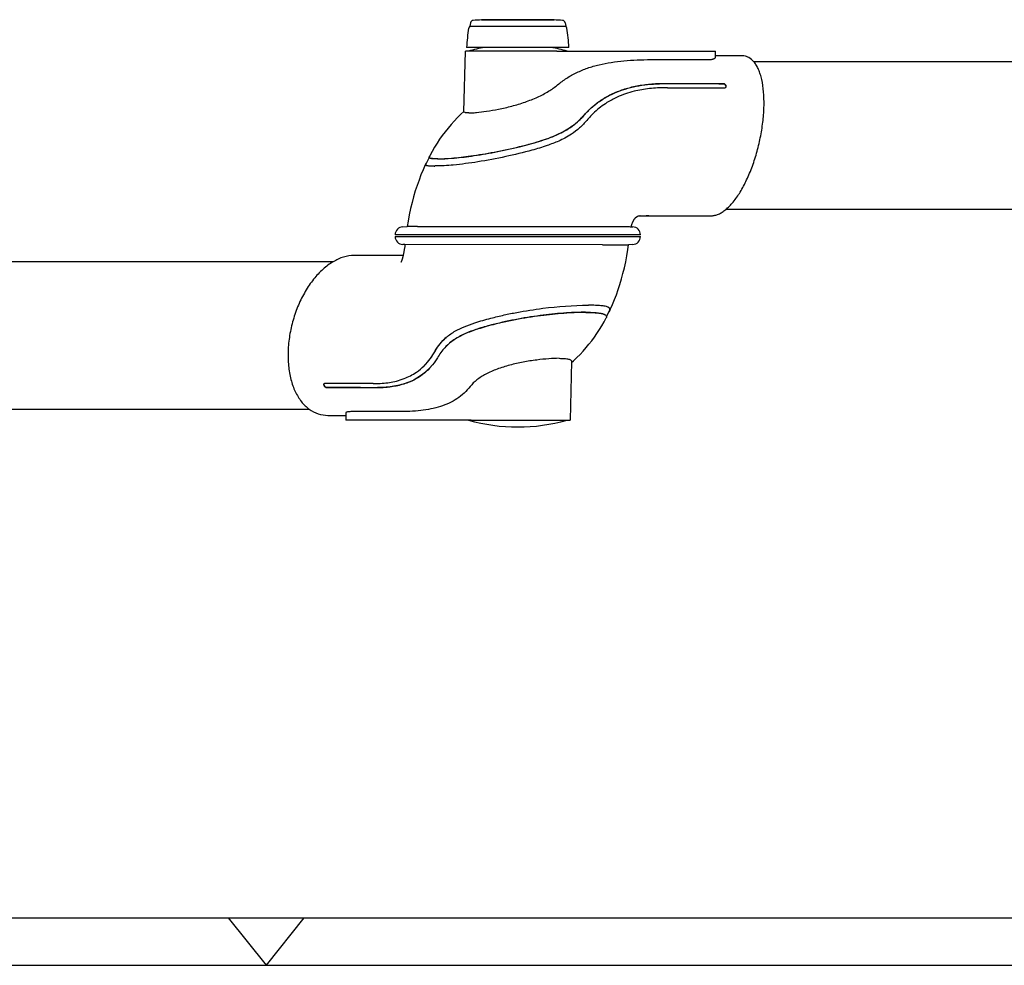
# Model space of a CAD drawing. Extents: x 0 to 420, y 0 to 297.
# Tile 2 of 9: x 104 to 208, y 0 to 100. Entities that reach past the tile are written whole.
import ezdxf

# ---------------------------------------------------------------- set-up
doc = ezdxf.new("R2010")
doc.units = 0
doc.header["$LTSCALE"] = 23.1
for name, color, linetype in [('102182_DXF_CONTINUOUS_LINE', 7, 'CONTINUOUS'), ('102187_DXF_CONTINUOUS_LINE', 7, 'CONTINUOUS'), ('102351_DXF_FORMAT', 7, 'CONTINUOUS'), ('105-5475-01_DXF_CONTINUOUS', 7, 'CONTINUOUS'), ('105-5481_DXF_CONTINUOUS_LI', 7, 'CONTINUOUS')]:
    doc.layers.add(name, color=color, linetype=linetype)

msp = doc.modelspace()

# ---------------------------------------------------------------- linework, layer by layer
at = {"layer": '102182_DXF_CONTINUOUS_LINE', "color": 7, "linetype": 'CONTINUOUS'}
for p, q in [((59.04, 74.31), (137.08, 74.31)), ((61.58, 58.71), (134.54, 58.71))]:
    msp.add_line(p, q, dxfattribs=at)
at = {"layer": '102187_DXF_CONTINUOUS_LINE', "color": 7, "linetype": 'CONTINUOUS'}
for p, q in [((214.53, 95.39), (181.5, 95.39)), ((216.72, 79.79), (178.49, 79.79))]:
    msp.add_line(p, q, dxfattribs=at)
at = {"layer": '102351_DXF_FORMAT', "color": 7, "linetype": 'CONTINUOUS'}
for p, q in [((25, 5), (415, 5)), ((130, 0), (126, 5)), ((130, 0), (134, 5)), ((0, 0), (420, 0))]:
    msp.add_line(p, q, dxfattribs=at)
at = {"layer": '105-5475-01_DXF_CONTINUOUS', "color": 7, "linetype": 'CONTINUOUS'}
for p, q in [((150.86, 90.13), (151.03, 96.53)), ((160.68, 96.53), (151.03, 96.53)), ((160.68, 96.53), (177.41, 96.53)), ((177.43, 95.86), (177.41, 96.53)), ((177.54, 96.03), (177.42, 96.03)), ((178.21, 96.03), (177.54, 96.03)), ((178.89, 96.03), (178.21, 96.03)), ((179.57, 96.03), (178.89, 96.03)), ((180.26, 96.03), (179.57, 96.03)), ((178.15, 93.09), (178.26, 93.09)), ((178.16, 93.12), (178.27, 93.12)), ((169.42, 79.15), (169.45, 79.15)), ((169.45, 79.15), (169.5, 79.15)), ((169.48, 79.15), (169.54, 79.15)), ((169.48, 79.15), (169.48, 79.15)), ((169.5, 79.15), (169.52, 79.15)), ((169.52, 79.15), (169.53, 79.15)), ((169.53, 79.15), (169.55, 79.15)), ((169.54, 79.15), (169.65, 79.15)), ((169.55, 79.15), (169.74, 79.15)), ((169.65, 79.15), (169.77, 79.15)), ((169.74, 79.15), (170.37, 79.15)), ((169.84, 79.15), (170, 79.15)), ((170, 79.15), (170.04, 79.15)), ((170.04, 79.15), (170.09, 79.15)), ((170.22, 79.15), (170.55, 79.15)), ((170.55, 79.15), (170.63, 79.15)), ((170.75, 79.15), (171.19, 79.15)), ((171.19, 79.15), (172.85, 79.15)), ((172.85, 79.15), (173.88, 79.15)), ((172.85, 79.15), (173.88, 79.15)), ((172.86, 79.15), (172.88, 79.15)), ((172.88, 79.15), (172.89, 79.15)), ((172.89, 79.15), (173.88, 79.15)), ((173.88, 79.15), (177.01, 79.15)), ((144.41, 77.98), (144.87, 78.01)), ((145.97, 78.01), (144.87, 78.01)), ((145.97, 78.01), (168.2, 78)), ((168.51, 77.99), (168.54, 78.06)), ((168.51, 77.99), (168.69, 77.98)), ((168.58, 78.19), (168.6, 78.24)), ((143.6, 77.15), (169.5, 77.15)), ((143.6, 76.95), (169.5, 76.95)), ((144.64, 76.1), (144.41, 76.11)), ((165.49, 76.08), (144.64, 76.1)), ((165.49, 76.08), (168.24, 76.09)), ((168.69, 76.11), (168.24, 76.09)), ((141.9, 74.95), (139.26, 74.95)), ((142.77, 74.95), (141.9, 74.95)), ((142.75, 74.95), (141.9, 74.95)), ((142.75, 74.95), (141.9, 74.95)), ((144.28, 74.95), (142.77, 74.95)), ((144.44, 74.95), (144.28, 74.95)), ((144.44, 74.95), (144.28, 74.95)), ((163.97, 69.7), (164.01, 69.7)), ((162.23, 63.76), (162.07, 57.57)), ((147.38, 63.22), (147.37, 63.2)), ((136.12, 61.43), (136.13, 61.43)), ((136.47, 60.97), (136.37, 60.97)), ((136.49, 61), (136.39, 61)), ((138.38, 58.3), (138.4, 57.57)), ((136.51, 58.07), (137.09, 58.07)), ((137.09, 58.07), (137.67, 58.07)), ((137.67, 58.07), (138.24, 58.07)), ((138.24, 58.07), (138.38, 58.07)), ((151.61, 57.57), (138.4, 57.57)), ((151.61, 57.57), (162.07, 57.57))]:
    msp.add_line(p, q, dxfattribs=at)
for points in [[(150.86, 90.17), (150.53, 89.86), (150.18, 89.51), (149.84, 89.15), (149.51, 88.78), (149.19, 88.41), (148.88, 88.02), (148.58, 87.63), (148.3, 87.22), (148.02, 86.8), (147.75, 86.38), (147.5, 85.94), (147.25, 85.48), (147.19, 85.37)], [(147.19, 85.29), (147.09, 85.08), (146.85, 84.58)], [(146.81, 84.6), (146.78, 84.52), (146.55, 84.01), (146.33, 83.48), (146.12, 82.92), (145.92, 82.35), (145.73, 81.77), (145.55, 81.16), (145.39, 80.54), (145.23, 79.9), (145.09, 79.24), (144.96, 78.57), (144.87, 78.01)], [(168.6, 78.24), (168.6, 78.26), (168.62, 78.3), (168.63, 78.34), (168.65, 78.38), (168.66, 78.42), (168.68, 78.45), (168.69, 78.48), (168.71, 78.51), (168.72, 78.54), (168.73, 78.57), (168.75, 78.59), (168.76, 78.62), (168.77, 78.64), (168.78, 78.66), (168.8, 78.68), (168.81, 78.7), (168.82, 78.72), (168.83, 78.74), (168.84, 78.75), (168.85, 78.77), (168.86, 78.78), (168.87, 78.8), (168.88, 78.81), (168.89, 78.83), (168.9, 78.84), (168.91, 78.85), (168.92, 78.86), (168.93, 78.87), (168.94, 78.88), (168.95, 78.89), (168.96, 78.9), (168.96, 78.91), (168.97, 78.92), (168.98, 78.93), (168.99, 78.94), (169, 78.95), (169.01, 78.96), (169.01, 78.96), (169.02, 78.97), (169.03, 78.98), (169.04, 78.99), (169.05, 78.99), (169.05, 79), (169.06, 79.01), (169.07, 79.01), (169.08, 79.02), (169.08, 79.02), (169.09, 79.03), (169.1, 79.03), (169.11, 79.04), (169.11, 79.04), (169.12, 79.05), (169.13, 79.05), (169.14, 79.06), (169.14, 79.06), (169.15, 79.07), (169.16, 79.07), (169.16, 79.07), (169.17, 79.08), (169.18, 79.08), (169.18, 79.09), (169.19, 79.09), (169.2, 79.09), (169.2, 79.1), (169.21, 79.1), (169.22, 79.1), (169.22, 79.11), (169.23, 79.11), (169.24, 79.11), (169.24, 79.11), (169.25, 79.12), (169.26, 79.12), (169.26, 79.12), (169.27, 79.12), (169.27, 79.12), (169.28, 79.13), (169.29, 79.13), (169.29, 79.13), (169.3, 79.13), (169.3, 79.13), (169.31, 79.13), (169.31, 79.14), (169.32, 79.14), (169.32, 79.14), (169.32, 79.14), (169.33, 79.14), (169.33, 79.14), (169.33, 79.14), (169.34, 79.14), (169.34, 79.14), (169.34, 79.14), (169.34, 79.14), (169.34, 79.14), (169.35, 79.14), (169.35, 79.14), (169.35, 79.14), (169.35, 79.14), (169.35, 79.14), (169.35, 79.14), (169.35, 79.14), (169.36, 79.14), (169.36, 79.14), (169.36, 79.14), (169.37, 79.14), (169.37, 79.14), (169.38, 79.14), (169.39, 79.15), (169.4, 79.15), (169.41, 79.15), (169.42, 79.15)], [(170.63, 79.15), (170.67, 79.15), (170.75, 79.15)], [(168.54, 78.06), (168.56, 78.15), (168.58, 78.19)], [(144.64, 76.1), (144.62, 75.92), (144.61, 75.84), (144.59, 75.76), (144.58, 75.68), (144.57, 75.6), (144.56, 75.53), (144.54, 75.46), (144.53, 75.39), (144.52, 75.32), (144.51, 75.26), (144.49, 75.19), (144.48, 75.13), (144.47, 75.08), (144.46, 75.02), (144.44, 74.97), (144.43, 74.92), (144.42, 74.87), (144.41, 74.82), (144.4, 74.78), (144.39, 74.74), (144.38, 74.7), (144.37, 74.66), (144.36, 74.62), (144.35, 74.59), (144.34, 74.56), (144.33, 74.53), (144.32, 74.5), (144.31, 74.48), (144.3, 74.45), (144.29, 74.43), (144.29, 74.41), (144.28, 74.39), (144.27, 74.37), (144.27, 74.35), (144.26, 74.34), (144.25, 74.32), (144.25, 74.31), (144.24, 74.3), (144.24, 74.29), (144.24, 74.28), (144.23, 74.27), (144.23, 74.26), (144.22, 74.26), (144.22, 74.25), (144.22, 74.25), (144.22, 74.24), (144.22, 74.24), (144.21, 74.24), (144.21, 74.23), (144.21, 74.23), (144.21, 74.23), (144.21, 74.23)], [(166.27, 69.12), (166.35, 69.31), (166.56, 69.79), (166.77, 70.29), (166.96, 70.81), (167.15, 71.35), (167.33, 71.9), (167.5, 72.47), (167.65, 73.06), (167.8, 73.66), (167.94, 74.28), (168.06, 74.92), (168.17, 75.57), (168.24, 76.09)], [(165.92, 68.5), (166.12, 68.9), (166.23, 69.14)], [(162.23, 63.64), (162.44, 63.83), (162.78, 64.17), (163.12, 64.51), (163.45, 64.86), (163.76, 65.22), (164.06, 65.58), (164.36, 65.95), (164.64, 66.33), (164.91, 66.72), (165.17, 67.12), (165.42, 67.53), (165.67, 67.95), (165.88, 68.35)]]:
    msp.add_lwpolyline(points, dxfattribs=at)
for centre, radius, start, end in [((156.55, 78.25), 19, 100.6179, 105.8836), ((156.55, 78.25), 19, 74.1164, 79.3821), ((147.31, 85.31), 0.137, 152.5379, 156.1144), ((147.51, 111.78), 27.39, 270.4362, 270.5696), ((169.49, 72.17), 6.98, 90.0997, 90.5824), ((169.78, 111.81), 32.66, 269.9206, 270.0987), ((170.23, -45.35), 124.5, 89.9327, 90.0652), ((144.46, 77.12), 0.861, 93, 178.5), ((168.64, 77.12), 0.861, 1.5, 87), ((144.46, 76.97), 0.861, 181.5, 267), ((168.64, 76.97), 0.861, 273, 358.5), ((165.72, 68.7), 0.864, 64.4459, 67.577), ((165.89, 69.3), 0.413, 331.9529, 334.8987), ((152.37, 62.37), 5.18, 130.4896, 131.0676), ((156.55, 75.84), 19, 254.1164, 285.8836)]:
    msp.add_arc(centre, radius, start, end, dxfattribs=at)
for points, knots in [([(176.54, 95.63), (176.66, 95.63), (176.84, 95.64), (177.06, 95.67), (177.18, 95.7), (177.29, 95.74), (177.37, 95.78), (177.43, 95.83), (177.43, 95.86)], [0, 0, 0, 0, 0.388206, 0.551923, 0.69178, 0.806188, 0.894575, 1, 1, 1, 1]), ([(177.01, 79.15), (177.13, 79.15), (177.38, 79.18), (177.76, 79.31), (178.14, 79.52), (178.53, 79.8), (178.91, 80.17), (179.45, 80.77), (180.08, 81.68), (180.75, 82.96), (181.35, 84.4), (181.84, 85.96), (182.22, 87.57), (182.46, 89.19), (182.57, 90.74), (182.53, 92.19), (182.38, 93.29), (182.17, 94.07), (181.99, 94.57), (181.77, 95), (181.46, 95.47), (181.06, 95.82), (180.61, 96), (180.37, 96.03), (180.26, 96.03)], [0, 0, 0, 0, 0.018302, 0.03811, 0.059932, 0.084068, 0.110659, 0.139705, 0.20475, 0.27787, 0.357063, 0.439984, 0.524146, 0.607034, 0.686195, 0.75935, 0.82454, 0.853712, 0.880453, 0.904761, 0.926764, 0.964953, 0.982497, 1, 1, 1, 1]), ([(160.75, 92.97), (161.06, 93.22), (161.71, 93.7), (162.77, 94.29), (163.91, 94.76), (165.14, 95.11), (166.42, 95.36), (167.77, 95.53), (169.16, 95.62), (170.11, 95.63), (170.59, 95.63)], [0, 0, 0, 0, 0.115009, 0.231114, 0.349603, 0.471493, 0.597394, 0.727528, 0.861815, 1, 1, 1, 1]), ([(170.59, 95.63), (171.08, 95.63), (172.07, 95.63), (174.06, 95.63), (175.55, 95.63), (176.54, 95.63)], [0, 0, 0, 0, 0.25, 0.5, 1, 1, 1, 1]), ([(151.39, 90), (151.51, 90), (151.77, 90.01), (152.39, 90.06), (153.32, 90.18), (154.57, 90.4), (155.93, 90.71), (157.31, 91.13), (158.62, 91.64), (159.77, 92.24), (160.45, 92.72), (160.75, 92.97)], [0, 0, 0, 0, 0.035404, 0.078931, 0.187279, 0.31756, 0.460825, 0.607831, 0.750348, 0.882281, 1, 1, 1, 1]), ([(163.58, 89.79), (163.7, 89.93), (163.96, 90.21), (164.38, 90.6), (164.82, 90.96), (165.43, 91.41), (166.25, 91.89), (167.69, 92.52), (169.26, 92.9), (170.68, 93.05), (171.53, 93.09), (171.96, 93.1), (172.17, 93.1)], [0, 0, 0, 0, 0.060237, 0.120113, 0.179787, 0.239423, 0.359238, 0.480865, 0.73289, 0.864552, 0.93183, 1, 1, 1, 1]), ([(163.59, 89.81), (163.62, 89.85), (163.73, 89.97), (164, 90.25), (164.52, 90.75), (165.26, 91.32), (166.24, 91.91), (167.34, 92.39), (168.65, 92.78), (169.77, 92.98), (170.65, 93.07), (171.37, 93.11), (171.87, 93.12), (172.19, 93.12)], [0, 0, 0, 0, 0.015657, 0.050928, 0.125382, 0.242236, 0.341855, 0.487064, 0.620245, 0.771541, 0.843962, 0.899288, 1, 1, 1, 1]), ([(172.34, 92.67), (171.99, 92.67), (171.36, 92.65), (170.18, 92.56), (168.74, 92.31), (167.23, 91.8), (165.83, 91.05), (164.75, 90.21), (164.1, 89.52), (163.85, 89.22)], [0, 0, 0, 0, 0.109924, 0.199591, 0.374509, 0.572361, 0.701346, 0.874487, 1, 1, 1, 1]), ([(172.17, 93.1), (172.67, 93.1), (173.67, 93.1), (175.16, 93.09), (176.65, 93.1), (177.65, 93.09), (178.15, 93.09)], [0, 0, 0, 0, 0.249926, 0.500012, 0.749994, 1, 1, 1, 1]), ([(172.19, 93.12), (172.73, 93.13), (173.72, 93.12), (175.17, 93.12), (176.63, 93.12), (177.62, 93.12), (178.16, 93.12)], [0, 0, 0, 0, 0.270832, 0.500264, 0.729752, 1, 1, 1, 1]), ([(178.26, 93.09), (178.29, 93.09), (178.33, 93.08), (178.43, 93.01), (178.49, 92.9), (178.52, 92.78), (178.51, 92.72), (178.5, 92.7)], [0, 0, 0, 0, 0.140513, 0.283875, 0.666904, 0.838957, 1, 1, 1, 1]), ([(178.27, 93.12), (178.29, 93.12), (178.33, 93.11), (178.39, 93.08), (178.45, 93.02), (178.51, 92.92), (178.53, 92.81), (178.52, 92.74), (178.51, 92.71)], [0, 0, 0, 0, 0.095367, 0.194697, 0.376673, 0.598678, 0.831597, 1, 1, 1, 1]), ([(178.51, 92.71), (178.5, 92.7), (178.49, 92.68), (178.47, 92.67), (178.46, 92.67)], [0, 0, 0, 0, 0.501299, 1, 1, 1, 1]), ([(151.39, 90), (151.32, 90), (151.21, 90.01), (151.07, 90.02), (150.97, 90.04), (150.86, 90.07), (150.86, 90.13)], [0, 0, 0, 0, 0.412421, 0.576393, 0.71223, 1, 1, 1, 1]), ([(156.74, 86.45), (157.17, 86.55), (157.97, 86.76), (159.38, 87.18), (160.61, 87.64), (161.67, 88.21), (162.37, 88.66), (163.01, 89.19), (163.4, 89.59), (163.59, 89.81)], [0, 0, 0, 0, 0.171039, 0.320645, 0.569364, 0.678271, 0.784031, 0.889489, 1, 1, 1, 1]), ([(156.74, 86.43), (157.09, 86.51), (157.77, 86.69), (158.77, 86.98), (159.74, 87.3), (160.66, 87.67), (161.51, 88.1), (162.29, 88.59), (162.98, 89.15), (163.39, 89.57), (163.58, 89.79)], [0, 0, 0, 0, 0.137146, 0.272476, 0.40463, 0.532543, 0.655684, 0.774187, 0.888717, 1, 1, 1, 1]), ([(163.85, 89.22), (163.73, 89.08), (163.48, 88.8), (162.96, 88.29), (162.3, 87.79), (161.55, 87.35), (160.69, 86.94), (159.53, 86.5), (157.67, 85.94), (155.23, 85.35), (152.46, 84.83), (149.96, 84.5), (148.44, 84.4), (147.78, 84.4)], [0, 0, 0, 0, 0.032191, 0.064987, 0.128377, 0.175477, 0.217545, 0.294567, 0.392141, 0.558713, 0.733351, 0.885586, 1, 1, 1, 1]), ([(148.06, 85.15), (148.55, 85.16), (149.73, 85.23), (151.73, 85.46), (154.13, 85.86), (155.84, 86.23), (156.74, 86.45)], [0, 0, 0, 0, 0.168216, 0.402213, 0.685906, 1, 1, 1, 1]), ([(148.09, 85.14), (148.59, 85.14), (149.78, 85.21), (151.79, 85.45), (154.18, 85.85), (155.87, 86.22), (156.74, 86.43)], [0, 0, 0, 0, 0.170277, 0.408065, 0.692675, 1, 1, 1, 1]), ([(147.25, 85.24), (147.23, 85.25), (147.21, 85.27), (147.19, 85.29), (147.18, 85.33), (147.18, 85.35), (147.19, 85.36)], [0, 0, 0, 0, 0.301026, 0.541352, 0.75823, 1, 1, 1, 1]), ([(146.81, 84.6), (146.81, 84.59), (146.8, 84.57), (146.81, 84.53), (146.84, 84.5), (146.86, 84.49), (146.88, 84.48)], [0, 0, 0, 0, 0.234203, 0.438173, 0.678285, 1, 1, 1, 1]), ([(146.91, 84.71), (146.89, 84.69), (146.85, 84.66), (146.82, 84.62), (146.81, 84.6)], [0, 0, 0, 0, 0.583218, 1, 1, 1, 1]), ([(146.85, 84.58), (146.85, 84.57), (146.84, 84.55), (146.85, 84.51), (146.88, 84.48), (146.9, 84.47)], [0, 0, 0, 0, 0.252088, 0.473887, 1, 1, 1, 1]), ([(146.88, 84.48), (146.88, 84.48), (146.89, 84.47), (146.91, 84.47), (146.92, 84.46)], [0, 0, 0, 0, 0.233734, 1, 1, 1, 1]), ([(146.92, 84.46), (146.96, 84.45), (147.06, 84.43), (147.32, 84.4), (147.55, 84.4), (147.72, 84.4)], [0, 0, 0, 0, 0.154988, 0.373973, 1, 1, 1, 1]), ([(148.06, 85.15), (147.96, 85.15), (147.79, 85.16), (147.55, 85.17), (147.38, 85.2), (147.28, 85.22), (147.25, 85.24)], [0, 0, 0, 0, 0.353706, 0.635449, 0.849878, 1, 1, 1, 1]), ([(148.09, 85.14), (147.99, 85.14), (147.82, 85.14), (147.59, 85.15), (147.42, 85.18), (147.32, 85.21), (147.28, 85.23)], [0, 0, 0, 0, 0.35029, 0.633653, 0.849419, 1, 1, 1, 1]), ([(170.37, 79.15), (170.43, 79.15), (170.71, 79.15), (170.98, 79.15), (171.19, 79.15)], [0, 0, 0, 0, 0.220328, 1, 1, 1, 1]), ([(168.2, 78), (168.27, 78), (168.38, 77.99), (168.48, 77.99), (168.51, 77.99)], [0, 0, 0, 0, 0.697865, 1, 1, 1, 1]), ([(139.26, 74.95), (138.89, 74.95), (138.11, 74.82), (137, 74.31), (135.93, 73.5), (134.94, 72.44), (134.07, 71.16), (133.35, 69.71), (132.8, 68.14), (132.43, 66.52), (132.26, 64.9), (132.31, 63.33), (132.55, 61.88), (133, 60.59), (133.65, 59.51), (134.47, 58.69), (135.45, 58.18), (136.16, 58.07), (136.51, 58.07)], [0, 0, 0, 0, 0.05005, 0.104616, 0.164668, 0.23014, 0.300221, 0.373641, 0.448857, 0.524226, 0.598119, 0.669017, 0.735637, 0.797086, 0.85309, 0.904269, 0.952351, 1, 1, 1, 1]), ([(149, 66.31), (149.3, 66.57), (149.91, 66.98), (150.94, 67.46), (152.18, 67.91), (153.59, 68.31), (155.08, 68.67), (156.91, 69.04), (159.85, 69.5), (162.37, 69.69), (163.97, 69.7)], [0, 0, 0, 0, 0.075436, 0.141238, 0.218457, 0.331271, 0.424571, 0.512773, 0.692018, 1, 1, 1, 1]), ([(166.05, 69.5), (165.96, 69.54), (165.72, 69.6), (165.28, 69.66), (164.7, 69.69), (164.26, 69.7), (164.01, 69.7)], [0, 0, 0, 0, 0.146307, 0.357131, 0.642172, 1, 1, 1, 1]), ([(163.73, 68.94), (163.41, 68.94), (162.74, 68.92), (161.26, 68.84), (159.21, 68.64), (156.61, 68.25), (154.83, 67.87), (153.94, 67.64)], [0, 0, 0, 0, 0.09555, 0.20333, 0.449356, 0.721188, 1, 1, 1, 1]), ([(163.7, 68.96), (163.38, 68.96), (162.71, 68.94), (161.22, 68.86), (159.15, 68.66), (156.57, 68.26), (154.82, 67.88), (153.95, 67.66)], [0, 0, 0, 0, 0.096108, 0.205637, 0.455213, 0.727425, 1, 1, 1, 1]), ([(163.7, 68.96), (163.93, 68.96), (164.36, 68.95), (164.93, 68.91), (165.33, 68.85), (165.57, 68.79), (165.67, 68.75), (165.71, 68.72)], [0, 0, 0, 0, 0.343598, 0.626091, 0.844661, 0.929984, 1, 1, 1, 1]), ([(163.73, 68.94), (163.96, 68.94), (164.39, 68.93), (164.97, 68.89), (165.36, 68.84), (165.61, 68.77), (165.7, 68.73), (165.75, 68.7)], [0, 0, 0, 0, 0.346006, 0.627167, 0.845242, 0.93018, 1, 1, 1, 1]), ([(165.75, 68.7), (165.78, 68.68), (165.85, 68.64), (165.91, 68.56), (165.93, 68.45), (165.9, 68.39), (165.88, 68.35)], [0, 0, 0, 0, 0.293577, 0.528937, 0.747318, 1, 1, 1, 1]), ([(166.23, 69.14), (166.25, 69.17), (166.27, 69.24), (166.25, 69.34), (166.18, 69.43), (166.11, 69.47), (166.07, 69.49)], [0, 0, 0, 0, 0.246093, 0.463092, 0.701191, 1, 1, 1, 1]), ([(166.27, 69.12), (166.28, 69.16), (166.3, 69.22), (166.28, 69.33), (166.2, 69.42), (166.13, 69.46), (166.09, 69.48)], [0, 0, 0, 0, 0.234377, 0.450662, 0.692648, 1, 1, 1, 1]), ([(166.14, 68.95), (166.15, 68.96), (166.2, 69.01), (166.24, 69.06), (166.26, 69.11)], [0, 0, 0, 0, 0.280492, 1, 1, 1, 1]), ([(153.94, 67.64), (153.62, 67.56), (153.03, 67.4), (152.19, 67.14), (151.47, 66.88), (150.66, 66.54), (149.8, 66.07), (149.21, 65.59), (148.95, 65.33)], [0, 0, 0, 0, 0.177439, 0.333374, 0.470435, 0.592324, 0.805442, 1, 1, 1, 1]), ([(153.95, 67.66), (153.45, 67.53), (152.48, 67.27), (151.12, 66.78), (150.11, 66.27), (149.42, 65.77), (149.12, 65.5), (148.97, 65.35)], [0, 0, 0, 0, 0.280193, 0.540853, 0.779355, 0.891424, 1, 1, 1, 1]), ([(147.83, 64.87), (147.98, 65.14), (148.32, 65.65), (148.74, 66.08), (148.96, 66.28)], [0, 0, 0, 0, 0.507177, 1, 1, 1, 1]), ([(147.85, 64.89), (148, 65.15), (148.33, 65.65), (148.75, 66.09), (148.97, 66.29)], [0, 0, 0, 0, 0.497232, 1, 1, 1, 1]), ([(146.66, 63.3), (146.9, 63.54), (147.33, 64.04), (147.68, 64.6), (147.83, 64.87)], [0, 0, 0, 0, 0.520141, 1, 1, 1, 1]), ([(146.68, 63.32), (146.91, 63.55), (147.34, 64.05), (147.69, 64.6), (147.85, 64.89)], [0, 0, 0, 0, 0.489804, 1, 1, 1, 1]), ([(148.95, 65.33), (148.8, 65.18), (148.51, 64.85), (148.27, 64.48), (148.15, 64.28)], [0, 0, 0, 0, 0.484813, 1, 1, 1, 1]), ([(148.15, 64.28), (148.1, 64.2), (147.87, 63.83), (147.61, 63.48), (147.38, 63.22)], [0, 0, 0, 0, 0.215565, 1, 1, 1, 1]), ([(160.91, 64.09), (160.55, 64.09), (159.76, 64.05), (158.5, 63.92), (157.12, 63.7), (155.71, 63.39), (154.39, 62.98), (153.21, 62.47), (152.24, 61.87), (151.73, 61.38), (151.53, 61.12)], [0, 0, 0, 0, 0.107021, 0.23575, 0.377417, 0.522643, 0.66271, 0.790888, 0.903505, 1, 1, 1, 1]), ([(160.91, 64.09), (161.01, 64.09), (161.2, 64.09), (161.47, 64.07), (161.7, 64.05), (161.89, 64.01), (162.04, 63.97), (162.15, 63.92), (162.22, 63.85), (162.23, 63.79), (162.23, 63.76)], [0, 0, 0, 0, 0.210985, 0.397132, 0.557323, 0.690999, 0.798371, 0.881179, 0.94451, 1, 1, 1, 1]), ([(141.28, 61.42), (141.6, 61.42), (142.18, 61.44), (143, 61.53), (143.77, 61.69), (144.75, 61.99), (145.76, 62.51), (146.41, 63.05), (146.66, 63.3)], [0, 0, 0, 0, 0.165204, 0.296492, 0.422688, 0.568123, 0.819246, 1, 1, 1, 1]), ([(147.37, 63.2), (147.16, 62.96), (146.69, 62.5), (145.88, 61.93), (144.88, 61.46), (143.92, 61.19), (143.07, 61.06), (142.5, 61), (141.99, 60.97), (141.67, 60.97), (141.51, 60.97)], [0, 0, 0, 0, 0.14743, 0.305036, 0.454913, 0.657801, 0.764594, 0.854008, 0.926459, 1, 1, 1, 1]), ([(147.37, 63.2), (147.03, 62.82), (146.26, 62.13), (144.84, 61.43), (143.53, 61.13), (142.41, 61.01), (141.83, 61), (141.53, 60.99)], [0, 0, 0, 0, 0.237493, 0.476219, 0.728073, 0.861356, 1, 1, 1, 1]), ([(136.37, 60.97), (136.33, 60.97), (136.28, 61), (136.21, 61.06), (136.14, 61.15), (136.08, 61.26), (136.07, 61.36), (136.08, 61.4), (136.09, 61.41)], [0, 0, 0, 0, 0.185797, 0.314, 0.464966, 0.799421, 0.917691, 1, 1, 1, 1]), ([(136.09, 61.41), (136.09, 61.42), (136.11, 61.42), (136.12, 61.42), (136.12, 61.43)], [0, 0, 0, 0, 0.726381, 1, 1, 1, 1]), ([(136.39, 61), (136.34, 61), (136.25, 61.05), (136.17, 61.16), (136.12, 61.26), (136.09, 61.34), (136.09, 61.37), (136.09, 61.39)], [0, 0, 0, 0, 0.262894, 0.537181, 0.785231, 0.897545, 1, 1, 1, 1]), ([(141.28, 61.42), (140.85, 61.42), (139.13, 61.42), (137.42, 61.42), (136.13, 61.43)], [0, 0, 0, 0, 0.249971, 1, 1, 1, 1]), ([(141.51, 60.97), (141.06, 60.97), (140.22, 60.97), (138.99, 60.97), (137.76, 60.97), (136.92, 60.97), (136.47, 60.97)], [0, 0, 0, 0, 0.270786, 0.500281, 0.729747, 1, 1, 1, 1]), ([(141.53, 60.99), (141.11, 60.99), (140.27, 60.99), (139.01, 61), (137.75, 61), (136.91, 61), (136.49, 61)], [0, 0, 0, 0, 0.249866, 0.500023, 0.749989, 1, 1, 1, 1]), ([(151.53, 61.12), (151.33, 60.87), (150.9, 60.4), (150.14, 59.8), (149.3, 59.33), (148.37, 58.98), (147.36, 58.73), (146.29, 58.56), (145.14, 58.47), (144.36, 58.46), (143.96, 58.46)], [0, 0, 0, 0, 0.115887, 0.229931, 0.34492, 0.463444, 0.587433, 0.717976, 0.855498, 1, 1, 1, 1]), ([(138.93, 58.46), (138.85, 58.46), (138.74, 58.45), (138.6, 58.43), (138.52, 58.42), (138.46, 58.39), (138.41, 58.37), (138.39, 58.34), (138.38, 58.31), (138.38, 58.3)], [0, 0, 0, 0, 0.390311, 0.550384, 0.685531, 0.795595, 0.881653, 0.947062, 1, 1, 1, 1]), ([(143.96, 58.46), (143.54, 58.46), (142.7, 58.46), (141.02, 58.46), (139.76, 58.46), (138.93, 58.46)], [0, 0, 0, 0, 0.250001, 0.5, 1, 1, 1, 1])]:
    msp.add_open_spline(points, degree=3, knots=knots, dxfattribs=at)
for points in [[(172.34, 92.67), (174.37, 92.67), (176.4, 92.67), (178.43, 92.67)], [(178.46, 92.67), (178.45, 92.67), (178.44, 92.67), (178.43, 92.67)], [(136.09, 61.39), (136.09, 61.4), (136.1, 61.41), (136.1, 61.42)]]:
    msp.add_open_spline(points, degree=3, dxfattribs=at)
at = {"layer": '105-5481_DXF_CONTINUOUS_LI', "color": 7, "linetype": 'CONTINUOUS'}
for p, q in [((152.71, 99.85), (152.71, 99.82)), ((160.39, 99.85), (152.71, 99.85)), ((152.71, 99.82), (160.39, 99.82)), ((160.39, 99.85), (160.39, 99.82)), ((151.56, 99.53), (151.49, 99.17)), ((151.49, 99.17), (161.61, 99.17)), ((161.54, 99.53), (161.61, 99.17)), ((151.15, 96.93), (161.95, 96.93))]:
    msp.add_line(p, q, dxfattribs=at)
for centre, radius, start, end in [((156.55, 28.24), 71.69, 93.0705, 93.7727), ((156.55, 28.24), 71.69, 86.2273, 86.9295), ((171.22, 95.88), 20.1, 171.1852, 177.0149), ((151.66, 98.91), 0.3, 122.6728, 171.1852), ((151.85, 99.47), 0.3, 93.7727, 169.4941), ((161.25, 99.47), 0.3, 10.5059, 86.2273), ((161.44, 98.91), 0.3, 8.8148, 57.3272), ((141.88, 95.88), 20.1, 2.9851, 8.8148)]:
    msp.add_arc(centre, radius, start, end, dxfattribs=at)

doc.saveas('drawing.dxf')
